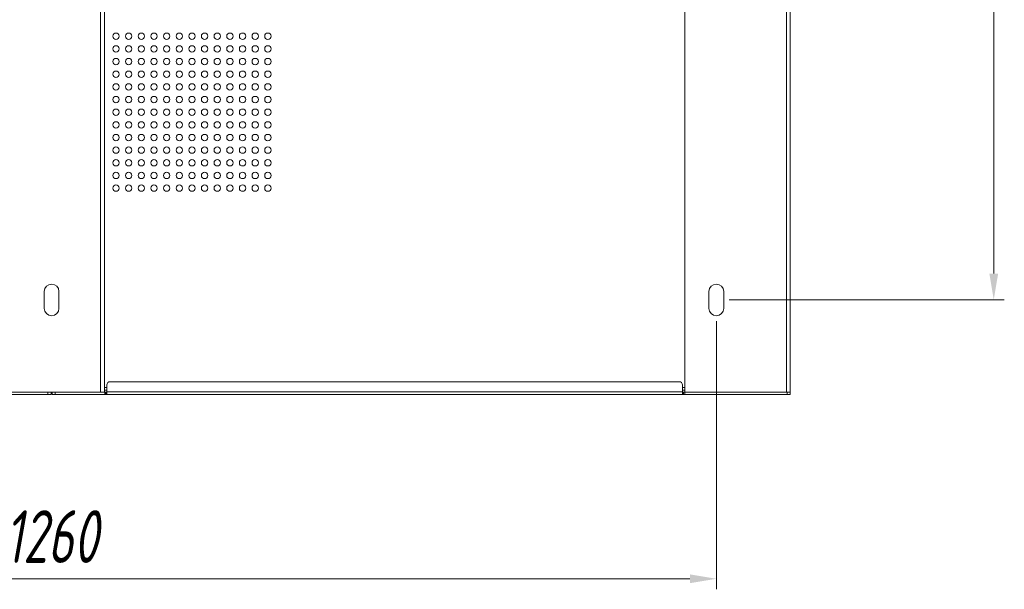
# Model space of a CAD drawing. Extents: x 4773 to 8448, y 27273 to 31291.
# Tile 90 of 99: x 5817 to 6751, y 30182 to 30722. Entities that reach past the tile are written whole.
import ezdxf

# ---------------------------------------------------------------- set-up
doc = ezdxf.new("R2010")
doc.units = 0
doc.header["$LTSCALE"] = 7.5
doc.header["$MEASUREMENT"] = 0
doc.layers.get('0').update_dxf_attribs({"linetype": 'CONTINUOUS', "lineweight": 18})
doc.layers.get('Defpoints').update_dxf_attribs({"linetype": 'CONTINUOUS'})
doc.layers.add('标注', color=4, linetype='CONTINUOUS', lineweight=18)
doc.styles.get("Standard").update_dxf_attribs({"font": 'gbenor.shx', "width": 0.8, "oblique": 10, "bigfont": 'bigfont.shx'})
doc.dimstyles.new('SFC-B', dxfattribs={"dimscale": 5, "dimtxt": 10, "dimasz": 5, "dimexe": 2, "dimexo": 1, "dimgap": 3, "dimtad": 1, "dimtoh": 1, "dimdsep": 46, "dimtxsty": 'Standard', "dimcen": -7, "dimclrd": 256, "dimclre": 256, "dimclrt": 256, "dimazin": 2, "dimtfac": 1, "dimtmove": 0, "dimatfit": 3, "dimfxl": 1, "dimtolj": 1, "dimlwd": -1, "dimlwe": -1, "dimarcsym": 0})

# ---------------------------------------------------------------- blocks, each defined once
blk = doc.blocks.new('*D175')
at = {"layer": 'Defpoints', "color": 0}
for p in [(6484.68, 31161.57), (6484.68, 30456.57), (6740.58, 30456.57)]:
    blk.add_point(p, dxfattribs=at)
at = {"layer": '标注'}
for p, q in [((6489.68, 31161.57), (6750.58, 31161.57)), ((6740.58, 31136.57), (6740.58, 30481.57)), ((6489.68, 30456.57), (6750.58, 30456.57))]:
    blk.add_line(p, q, dxfattribs=at)
for points in [[(6744.75, 31136.57), (6736.42, 31136.57), (6740.58, 31161.57)], [(6736.42, 30481.57), (6744.75, 30481.57), (6740.58, 30456.57)]]:
    blk.add_solid(points, dxfattribs=at)
at = {"layer": '标注', "insert": (6700.58, 30809.07), "char_height": 50, "attachment_point": 5, "rotation": 90}
blk.add_mtext('\\A1;705', dxfattribs=at)
blk = doc.blocks.new('*D177')
at = {"layer": 'Defpoints', "color": 0}
for p in [(5217.68, 30441.57), (6477.68, 30441.57), (6477.68, 30192.32)]:
    blk.add_point(p, dxfattribs=at)
at = {"layer": '标注'}
for p, q in [((5217.68, 30436.57), (5217.68, 30182.32)), ((6477.68, 30436.57), (6477.68, 30182.32)), ((5242.68, 30192.32), (6452.68, 30192.32))]:
    blk.add_line(p, q, dxfattribs=at)
for points in [[(5242.68, 30196.48), (5242.68, 30188.15), (5217.68, 30192.32)], [(6452.68, 30188.15), (6452.68, 30196.48), (6477.68, 30192.32)]]:
    blk.add_solid(points, dxfattribs=at)
at = {"layer": '标注', "insert": (5847.68, 30232.32), "char_height": 50, "attachment_point": 5}
blk.add_mtext('\\A1;1260', dxfattribs=at)

msp = doc.modelspace()

# ---------------------------------------------------------------- linework, layer by layer
at = {"linetype": 'Continuous'}
for p, q in [((6447.676, 30367.071), (6447.676, 31251.071)), ((6547.676, 30367.071), (6547.676, 31251.071)), ((5894.176, 31249.071), (5894.176, 30369.071)), ((5897.676, 31249.071), (5897.676, 30369.071)), ((6544.176, 31249.071), (6544.176, 30369.071)), ((5840.676, 30448.571), (5840.676, 30464.571)), ((5854.676, 30464.571), (5854.676, 30448.571)), ((6470.676, 30448.571), (6470.676, 30464.571)), ((6484.676, 30464.571), (6484.676, 30448.571)), ((5900.176, 30373.571), (5897.676, 30373.571)), ((5900.176, 30367.978), (5900.176, 30376.071)), ((5903.176, 30379.071), (6442.676, 30379.071)), ((6445.676, 30367.978), (6445.676, 30376.071)), ((6447.676, 30373.571), (6445.676, 30373.571)), ((5147.676, 30367.071), (5847.176, 30367.071)), ((5796.176, 30369.071), (5899.176, 30369.071)), ((5844.176, 30369.071), (5844.176, 30367.071)), ((5847.176, 30369.071), (5847.176, 30367.071)), ((5848.176, 30369.071), (5848.176, 30367.071)), ((5848.176, 30367.071), (6547.676, 30367.071)), ((5851.176, 30369.071), (5851.176, 30367.071)), ((5897.676, 30371.071), (5900.176, 30371.071)), ((5898.176, 30369.071), (5898.176, 30367.071)), ((5899.176, 30369.071), (5899.176, 30367.071)), ((5900.176, 30369.571), (6445.676, 30369.571)), ((6445.676, 30371.071), (6447.676, 30371.071)), ((6446.676, 30369.071), (6547.676, 30369.071)), ((6446.676, 30367.071), (6446.676, 30369.071)), ((6544.676, 30369.071), (6544.676, 30367.071))]:
    msp.add_line(p, q, dxfattribs=at)
for centre in [(5908.676, 30706.571), (5920.676, 30706.571), (5932.676, 30706.571), (5944.676, 30706.571), (5956.676, 30706.571), (5968.676, 30706.571), (5980.676, 30706.571), (5992.676, 30706.571), (6004.676, 30706.571), (6016.676, 30706.571), (6028.676, 30706.571), (6040.676, 30706.571), (6052.676, 30706.571), (5908.676, 30694.571), (5920.676, 30694.571), (5932.676, 30694.571), (5944.676, 30694.571), (5956.676, 30694.571), (5968.676, 30694.571), (5980.676, 30694.571), (5992.676, 30694.571), (6004.676, 30694.571), (6016.676, 30694.571), (6028.676, 30694.571), (6040.676, 30694.571), (6052.676, 30694.571), (5908.676, 30682.571), (5920.676, 30682.571), (5932.676, 30682.571), (5944.676, 30682.571), (5956.676, 30682.571), (5968.676, 30682.571), (5980.676, 30682.571), (5992.676, 30682.571), (6004.676, 30682.571), (6016.676, 30682.571), (6028.676, 30682.571), (6040.676, 30682.571), (6052.676, 30682.571), (5908.676, 30670.571), (5920.676, 30670.571), (5932.676, 30670.571), (5944.676, 30670.571), (5956.676, 30670.571), (5968.676, 30670.571), (5980.676, 30670.571), (5992.676, 30670.571), (6004.676, 30670.571), (6016.676, 30670.571), (6028.676, 30670.571), (6040.676, 30670.571), (6052.676, 30670.571), (5908.676, 30658.571), (5920.676, 30658.571), (5932.676, 30658.571), (5944.676, 30658.571), (5956.676, 30658.571), (5968.676, 30658.571), (5980.676, 30658.571), (5992.676, 30658.571), (6004.676, 30658.571), (6016.676, 30658.571), (6028.676, 30658.571), (6040.676, 30658.571), (6052.676, 30658.571), (5908.676, 30646.571), (5920.676, 30646.571), (5932.676, 30646.571), (5944.676, 30646.571), (5956.676, 30646.571), (5968.676, 30646.571), (5980.676, 30646.571), (5992.676, 30646.571), (6004.676, 30646.571), (6016.676, 30646.571), (6028.676, 30646.571), (6040.676, 30646.571), (6052.676, 30646.571), (5908.676, 30634.571), (5920.676, 30634.571), (5932.676, 30634.571), (5944.676, 30634.571), (5956.676, 30634.571), (5968.676, 30634.571), (5980.676, 30634.571), (5992.676, 30634.571), (6004.676, 30634.571), (6016.676, 30634.571), (6028.676, 30634.571), (6040.676, 30634.571), (6052.676, 30634.571), (5908.676, 30622.571), (5920.676, 30622.571), (5932.676, 30622.571), (5944.676, 30622.571), (5956.676, 30622.571), (5968.676, 30622.571), (5980.676, 30622.571), (5992.676, 30622.571), (6004.676, 30622.571), (6016.676, 30622.571), (6028.676, 30622.571), (6040.676, 30622.571), (6052.676, 30622.571), (5908.676, 30610.571), (5920.676, 30610.571), (5932.676, 30610.571), (5944.676, 30610.571), (5956.676, 30610.571), (5968.676, 30610.571), (5980.676, 30610.571), (5992.676, 30610.571), (6004.676, 30610.571), (6016.676, 30610.571), (6028.676, 30610.571), (6040.676, 30610.571), (6052.676, 30610.571), (5908.676, 30598.571), (5920.676, 30598.571), (5932.676, 30598.571), (5944.676, 30598.571), (5956.676, 30598.571), (5968.676, 30598.571), (5980.676, 30598.571), (5992.676, 30598.571), (6004.676, 30598.571), (6016.676, 30598.571), (6028.676, 30598.571), (6040.676, 30598.571), (6052.676, 30598.571), (5908.676, 30586.571), (5920.676, 30586.571), (5932.676, 30586.571), (5944.676, 30586.571), (5956.676, 30586.571), (5968.676, 30586.571), (5980.676, 30586.571), (5992.676, 30586.571), (6004.676, 30586.571), (6016.676, 30586.571), (6028.676, 30586.571), (6040.676, 30586.571), (6052.676, 30586.571), (5908.676, 30574.571), (5920.676, 30574.571), (5932.676, 30574.571), (5944.676, 30574.571), (5956.676, 30574.571), (5968.676, 30574.571), (5980.676, 30574.571), (5992.676, 30574.571), (6004.676, 30574.571), (6016.676, 30574.571), (6028.676, 30574.571), (6040.676, 30574.571), (6052.676, 30574.571), (5908.676, 30562.571), (5920.676, 30562.571), (5932.676, 30562.571), (5944.676, 30562.571), (5956.676, 30562.571), (5968.676, 30562.571), (5980.676, 30562.571), (5992.676, 30562.571), (6004.676, 30562.571), (6016.676, 30562.571), (6028.676, 30562.571), (6040.676, 30562.571), (6052.676, 30562.571)]:
    msp.add_circle(centre, 3, dxfattribs=at)
for centre, radius, start, end in [((5847.676, 30464.571), 7, 0, 180), ((6477.676, 30464.571), 7, 0, 180), ((5847.676, 30448.571), 7, 180, 0), ((6477.676, 30448.571), 7, 180, 0), ((5903.176, 30376.071), 3, 90, 180), ((6442.676, 30376.071), 3, 0, 90)]:
    msp.add_arc(centre, radius, start, end, dxfattribs=at)
for points, knots in [([(5899.176, 30369.071), (5899.346, 30369.071), (5899.576, 30369.068), (5899.85, 30369.082), (5899.985, 30369.1), (5900.078, 30369.129), (5900.133, 30369.161), (5900.156, 30369.19), (5900.168, 30369.209), (5900.177, 30369.229), (5900.176, 30369.244), (5900.176, 30369.252)], [0, 0, 0, 0, 0.4754669, 0.6433116, 0.7669164, 0.8541668, 0.9148736, 0.9395959, 0.9600056, 0.9761666, 1, 1, 1, 1]), ([(5899.176, 30367.071), (5899.275, 30367.071), (5899.428, 30367.07), (5899.641, 30367.08), (5899.786, 30367.106), (5899.898, 30367.158), (5900.004, 30367.241), (5900.082, 30367.368), (5900.13, 30367.52), (5900.168, 30367.714), (5900.177, 30367.869), (5900.176, 30367.978)], [0, 0, 0, 0, 0.1806231, 0.2828398, 0.392174, 0.4488048, 0.507617, 0.6373845, 0.7143153, 0.8008966, 1, 1, 1, 1]), ([(6446.676, 30369.071), (6446.506, 30369.071), (6446.276, 30369.068), (6446.002, 30369.082), (6445.868, 30369.1), (6445.775, 30369.129), (6445.72, 30369.161), (6445.696, 30369.19), (6445.685, 30369.209), (6445.676, 30369.229), (6445.676, 30369.244), (6445.676, 30369.252)], [0, 0, 0, 0, 0.4754669, 0.6433116, 0.7669164, 0.8541668, 0.9148736, 0.9395959, 0.9600056, 0.9761666, 1, 1, 1, 1]), ([(6446.676, 30367.071), (6446.578, 30367.071), (6446.424, 30367.07), (6446.211, 30367.08), (6446.066, 30367.106), (6445.955, 30367.158), (6445.849, 30367.241), (6445.771, 30367.368), (6445.723, 30367.52), (6445.685, 30367.714), (6445.676, 30367.869), (6445.676, 30367.978)], [0, 0, 0, 0, 0.1806231, 0.2828398, 0.392174, 0.4488048, 0.507617, 0.6373845, 0.7143153, 0.8008966, 1, 1, 1, 1])]:
    msp.add_open_spline(points, degree=3, knots=knots, dxfattribs=at)

# ---------------------------------------------------------------- dimensions: what is measured, and where the dimension line sits
at = {"layer": '标注', "color": 7}
dim = msp.add_linear_dim(base=(6740.585, 30456.571), p1=(6484.676, 31161.571), p2=(6484.676, 30456.571), angle=90, dimstyle='SFC-B', dxfattribs=at)
dim.commit()
dim.dimension.update_dxf_attribs({"geometry": '*D175', "text_midpoint": (6740.585, 30809.071), "dimtype": 160})
dim = msp.add_linear_dim(base=(6477.676, 30192.317), p1=(5217.676, 30441.571), p2=(6477.676, 30441.571), dimstyle='SFC-B', dxfattribs=at)
dim.commit()
dim.dimension.update_dxf_attribs({"geometry": '*D177', "text_midpoint": (5847.676, 30192.317), "dimtype": 160})

doc.saveas('drawing.dxf')
